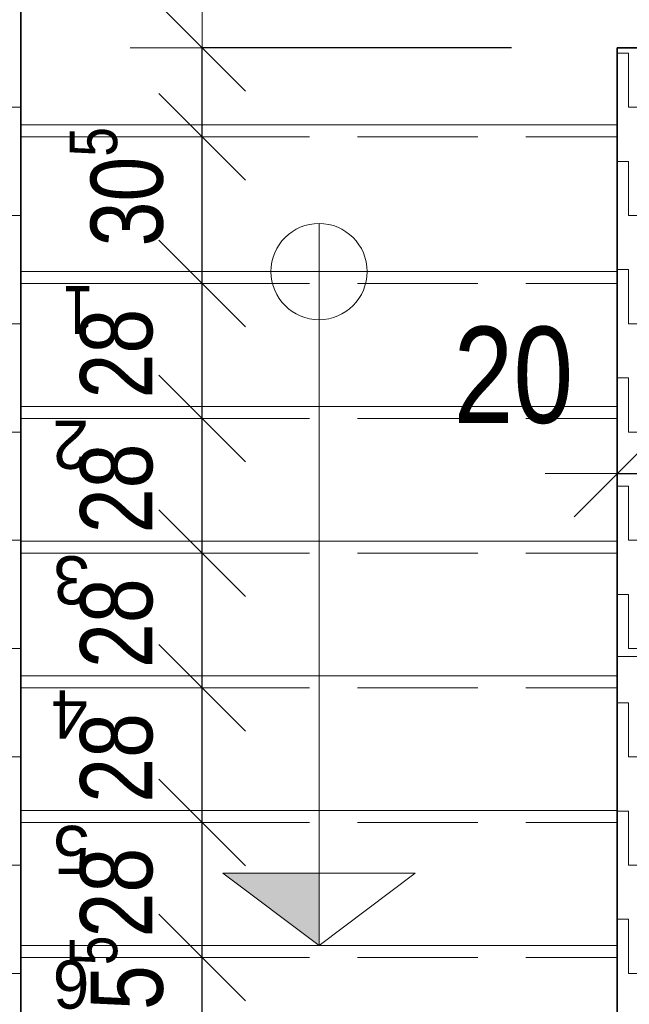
# Model space of a CAD drawing. Header units: metres. Extents: x -7.1 to 26.5, y -14.7 to 18.1.
# Tile 142 of 182: x 10.2 to 11.5, y 8 to 10.1. Entities that reach past the tile are written whole.
import ezdxf

# ---------------------------------------------------------------- set-up
doc = ezdxf.new("R2010")
doc.units = ezdxf.units.M
doc.header["$PDMODE"] = 65
for name, pattern in [('AUSGEZOGEN', [0]), ('STRICHLINIE2_S3', [0.5, 0.4, -0.1]), ('STRICHLINIE_S4', [0.0055, 0.0035, -0.001, 0, -0.001]), ('VERDECKT2_S2', [0.33, 0.25, -0.08])]:
    doc.linetypes.add(name, pattern=pattern)
for name, color, linetype in [('XR$1$010 Aussenwände', 7, 'AUSGEZOGEN'), ('XR$1$055 Treppen', 7, 'AUSGEZOGEN'), ('XR$1$056 Lift', 7, 'AUSGEZOGEN'), ('XR$2$105 Bemassungen 100', 7, 'AUSGEZOGEN'), ('XR$3$010 Aussenwände Bauteilschraffuren', 7, 'AUSGEZOGEN'), ('XR$3$035 Decken', 7, 'AUSGEZOGEN')]:
    doc.layers.add(name, color=color, linetype=linetype)
doc.layers.add('XR$1$STANDARD_1', color=7, linetype='AUSGEZOGEN', lineweight=25)
doc.styles.add('ARIAL', font='arial.ttf')
doc.dimstyles.new('DIMSTYLE_11', dxfattribs={"dimtxt": 0.15, "dimasz": 0.3, "dimexe": 0, "dimexo": 0, "dimgap": 0.075, "dimtad": 2, "dimdec": 1, "dimlfac": 100, "dimrnd": 0.5, "dimzin": 4, "dimdsep": 46, "dimtxsty": 'ARIAL', "dimblk1": 'ALL_ML_STRICH', "dimblk2": 'ALL_ML_STRICH', "dimsah": 1, "dimcen": 0, "dimclrd": 7, "dimclre": 7, "dimclrt": 7, "dimadec": 0, "dimazin": 0, "dimtfac": 1, "dimtdec": 0, "dimtix": 1, "dimtmove": 2, "dimatfit": 3, "dimfxl": 0, "dimtvp": 1.2, "dimtzin": 0, "dimlwd": 0, "dimlwe": 18, "dimarcsym": 0})
doc.dimstyles.new('DIMSTYLE_7', dxfattribs={"dimtxt": 0.2, "dimasz": 0.3, "dimexe": 0, "dimexo": 0, "dimgap": 0.1, "dimtad": 2, "dimdec": 1, "dimlfac": 100, "dimrnd": 0.5, "dimzin": 4, "dimdsep": 46, "dimtxsty": 'ARIAL', "dimblk1": 'ALL_ML_STRICH', "dimblk2": 'ALL_ML_STRICH', "dimsah": 1, "dimcen": 0, "dimclrd": 7, "dimclre": 7, "dimclrt": 7, "dimadec": 0, "dimazin": 0, "dimtfac": 1, "dimtdec": 0, "dimtix": 1, "dimtmove": 2, "dimatfit": 3, "dimfxl": 0, "dimtvp": 1.2, "dimtzin": 0, "dimlwd": 0, "dimlwe": 18, "dimarcsym": 0})
pattern_1 = [(0, (0.225, 0.225), (0.1125, 0.1125), [0.1125, -0.1125]), (90, (0.225, 0.225), (-0.1125, 0.1125), [0.1125, -0.1125])]

# ---------------------------------------------------------------- blocks, each defined once
blk = doc.blocks.new('ALL_ML_STRICH')
at = {"color": 0, "linetype": 'ByBlock', "lineweight": -2}
for p, q in [((0, -0.5), (0, 0.5)), ((-0.3, -0.3), (0.3, 0.3)), ((-1, 0), (0.5, 0))]:
    blk.add_line(p, q, dxfattribs=at)
blk = doc.blocks.new('*D222')
at = {"layer": 'DEFPOINTS', "color": 7, "linetype": 'AUSGEZOGEN', "lineweight": 18, "transparency": 16777216}
for p in [(11.6518, 9.1685), (11.4518, 9.1391), (11.4518, 9.1391)]:
    blk.add_point(p, dxfattribs=at)
at = {"layer": 'XR$2$105 Bemassungen 100', "color": 7, "linetype": 'AUSGEZOGEN', "lineweight": -2, "transparency": 16777216}
for p, q in [((11.4518, 9.1391), (11.4518, 9.1391)), ((11.4518, 9.1391), (11.6518, 9.1391)), ((11.6518, 9.1391), (11.6518, 9.1391))]:
    blk.add_line(p, q, dxfattribs=at)
at = {"layer": 'XR$2$105 Bemassungen 100', "color": 7, "linetype": 'AUSGEZOGEN', "lineweight": 18, "transparency": 16777216, "xscale": 0.3, "yscale": 0.3, "zscale": 0.3, "rotation": 180}
blk.add_blockref('ALL_ML_STRICH', (11.4518, 9.1391), dxfattribs=at)
at = {"layer": 'XR$2$105 Bemassungen 100', "color": 7, "linetype": 'AUSGEZOGEN', "lineweight": 18, "transparency": 16777216, "xscale": 0.3, "yscale": 0.3, "zscale": 0.3}
blk.add_blockref('ALL_ML_STRICH', (11.6518, 9.1391), dxfattribs=at)
at = {"layer": 'XR$2$105 Bemassungen 100', "color": 7, "linetype": 'AUSGEZOGEN', "lineweight": 18, "transparency": 16777216, "insert": (11.2358, 9.3426), "char_height": 0.2, "width": 0.64, "attachment_point": 5, "style": 'ARIAL'}
blk.add_mtext('\\W0.80;\\A1;{\\A1;{20\\H0.132000;\\S^ ;}}', dxfattribs=at)
blk = doc.blocks.new('*D226')
at = {"layer": 'DEFPOINTS', "color": 7, "linetype": 'AUSGEZOGEN', "lineweight": 18, "transparency": 16777216}
for p in [(10.586, 8.1335), (10.586, 7.8785), (10.5889, 7.8785)]:
    blk.add_point(p, dxfattribs=at)
at = {"layer": 'XR$2$105 Bemassungen 100', "color": 7, "linetype": 'AUSGEZOGEN', "lineweight": -2, "transparency": 16777216}
for p, q in [((10.5889, 8.1335), (10.5889, 8.1335)), ((10.5889, 7.8785), (10.5889, 8.1335)), ((10.5889, 7.8785), (10.5889, 7.8785))]:
    blk.add_line(p, q, dxfattribs=at)
at = {"layer": 'XR$2$105 Bemassungen 100', "color": 7, "linetype": 'AUSGEZOGEN', "lineweight": 18, "transparency": 16777216, "xscale": 0.3, "yscale": 0.3, "zscale": 0.3}
for p, rotation in [((10.5889, 8.1335), 90), ((10.5889, 7.8785), 270)]:
    blk.add_blockref('ALL_ML_STRICH', p, dxfattribs=dict(at, rotation=rotation))
at = {"layer": 'XR$2$105 Bemassungen 100', "color": 7, "linetype": 'AUSGEZOGEN', "lineweight": 18, "transparency": 16777216, "insert": (10.4113, 8.0548), "char_height": 0.15, "width": 0.48, "attachment_point": 5, "rotation": 90, "style": 'ARIAL'}
blk.add_mtext('\\W0.80;\\A1;{\\A1;{25\\H0.099000;\\S5^ ;}}', dxfattribs=at)
blk = doc.blocks.new('*D227')
at = {"layer": 'DEFPOINTS', "color": 7, "linetype": 'AUSGEZOGEN', "lineweight": 18, "transparency": 16777216}
for p in [(10.586, 8.4135), (10.586, 8.1335), (10.5889, 8.1335)]:
    blk.add_point(p, dxfattribs=at)
at = {"layer": 'XR$2$105 Bemassungen 100', "color": 7, "linetype": 'AUSGEZOGEN', "lineweight": -2, "transparency": 16777216}
for p, q in [((10.5889, 8.4135), (10.5889, 8.4135)), ((10.5889, 8.1335), (10.5889, 8.4135)), ((10.5889, 8.1335), (10.5889, 8.1335))]:
    blk.add_line(p, q, dxfattribs=at)
at = {"layer": 'XR$2$105 Bemassungen 100', "color": 7, "linetype": 'AUSGEZOGEN', "lineweight": 18, "transparency": 16777216, "xscale": 0.3, "yscale": 0.3, "zscale": 0.3}
for p, rotation in [((10.5889, 8.4135), 90), ((10.5889, 8.1335), 270)]:
    blk.add_blockref('ALL_ML_STRICH', p, dxfattribs=dict(at, rotation=rotation))
at = {"layer": 'XR$2$105 Bemassungen 100', "color": 7, "linetype": 'AUSGEZOGEN', "lineweight": 18, "transparency": 16777216, "insert": (10.4113, 8.268), "char_height": 0.15, "width": 0.48, "attachment_point": 5, "rotation": 90, "style": 'ARIAL'}
blk.add_mtext('\\W0.80;\\A1;{\\A1;{28\\H0.099000;\\S^ ;}}', dxfattribs=at)
blk = doc.blocks.new('*D228')
at = {"layer": 'DEFPOINTS', "color": 7, "linetype": 'AUSGEZOGEN', "lineweight": 18, "transparency": 16777216}
for p in [(10.5747, 8.6935), (10.586, 8.4135), (10.5889, 8.4135)]:
    blk.add_point(p, dxfattribs=at)
at = {"layer": 'XR$2$105 Bemassungen 100', "color": 7, "linetype": 'AUSGEZOGEN', "lineweight": -2, "transparency": 16777216}
for p, q in [((10.5889, 8.6935), (10.5889, 8.6935)), ((10.5889, 8.4135), (10.5889, 8.6935)), ((10.5889, 8.4135), (10.5889, 8.4135))]:
    blk.add_line(p, q, dxfattribs=at)
at = {"layer": 'XR$2$105 Bemassungen 100', "color": 7, "linetype": 'AUSGEZOGEN', "lineweight": 18, "transparency": 16777216, "xscale": 0.3, "yscale": 0.3, "zscale": 0.3}
for p, rotation in [((10.5889, 8.6935), 90), ((10.5889, 8.4135), 270)]:
    blk.add_blockref('ALL_ML_STRICH', p, dxfattribs=dict(at, rotation=rotation))
at = {"layer": 'XR$2$105 Bemassungen 100', "color": 7, "linetype": 'AUSGEZOGEN', "lineweight": 18, "transparency": 16777216, "insert": (10.4113, 8.548), "char_height": 0.15, "width": 0.48, "attachment_point": 5, "rotation": 90, "style": 'ARIAL'}
blk.add_mtext('\\W0.80;\\A1;{\\A1;{28\\H0.099000;\\S^ ;}}', dxfattribs=at)
blk = doc.blocks.new('*D229')
at = {"layer": 'DEFPOINTS', "color": 7, "linetype": 'AUSGEZOGEN', "lineweight": 18, "transparency": 16777216}
for p in [(10.6058, 8.9735), (10.5747, 8.6935), (10.5889, 8.6935)]:
    blk.add_point(p, dxfattribs=at)
at = {"layer": 'XR$2$105 Bemassungen 100', "color": 7, "linetype": 'AUSGEZOGEN', "lineweight": -2, "transparency": 16777216}
for p, q in [((10.5889, 8.9735), (10.5889, 8.9735)), ((10.5889, 8.6935), (10.5889, 8.9735)), ((10.5889, 8.6935), (10.5889, 8.6935))]:
    blk.add_line(p, q, dxfattribs=at)
at = {"layer": 'XR$2$105 Bemassungen 100', "color": 7, "linetype": 'AUSGEZOGEN', "lineweight": 18, "transparency": 16777216, "xscale": 0.3, "yscale": 0.3, "zscale": 0.3}
for p, rotation in [((10.5889, 8.9735), 90), ((10.5889, 8.6935), 270)]:
    blk.add_blockref('ALL_ML_STRICH', p, dxfattribs=dict(at, rotation=rotation))
at = {"layer": 'XR$2$105 Bemassungen 100', "color": 7, "linetype": 'AUSGEZOGEN', "lineweight": 18, "transparency": 16777216, "insert": (10.4113, 8.828), "char_height": 0.15, "width": 0.48, "attachment_point": 5, "rotation": 90, "style": 'ARIAL'}
blk.add_mtext('\\W0.80;\\A1;{\\A1;{28\\H0.099000;\\S^ ;}}', dxfattribs=at)
blk = doc.blocks.new('*D230')
at = {"layer": 'DEFPOINTS', "color": 7, "linetype": 'AUSGEZOGEN', "lineweight": 18, "transparency": 16777216}
for p in [(10.6171, 9.2535), (10.5889, 8.9735), (10.6058, 8.9735)]:
    blk.add_point(p, dxfattribs=at)
at = {"layer": 'XR$2$105 Bemassungen 100', "color": 7, "linetype": 'AUSGEZOGEN', "lineweight": -2, "transparency": 16777216}
for p, q in [((10.5889, 9.2535), (10.5889, 9.2535)), ((10.5889, 8.9735), (10.5889, 9.2535)), ((10.5889, 8.9735), (10.5889, 8.9735))]:
    blk.add_line(p, q, dxfattribs=at)
at = {"layer": 'XR$2$105 Bemassungen 100', "color": 7, "linetype": 'AUSGEZOGEN', "lineweight": 18, "transparency": 16777216, "xscale": 0.3, "yscale": 0.3, "zscale": 0.3}
for p, rotation in [((10.5889, 9.2535), 90), ((10.5889, 8.9735), 270)]:
    blk.add_blockref('ALL_ML_STRICH', p, dxfattribs=dict(at, rotation=rotation))
at = {"layer": 'XR$2$105 Bemassungen 100', "color": 7, "linetype": 'AUSGEZOGEN', "lineweight": 18, "transparency": 16777216, "insert": (10.4113, 9.108), "char_height": 0.15, "width": 0.48, "attachment_point": 5, "rotation": 90, "style": 'ARIAL'}
blk.add_mtext('\\W0.80;\\A1;{\\A1;{28\\H0.099000;\\S^ ;}}', dxfattribs=at)
blk = doc.blocks.new('*D231')
at = {"layer": 'DEFPOINTS', "color": 7, "linetype": 'AUSGEZOGEN', "lineweight": 18, "transparency": 16777216}
for p in [(10.5719, 9.5335), (10.5889, 9.2535), (10.6171, 9.2535)]:
    blk.add_point(p, dxfattribs=at)
at = {"layer": 'XR$2$105 Bemassungen 100', "color": 7, "linetype": 'AUSGEZOGEN', "lineweight": -2, "transparency": 16777216}
for p, q in [((10.5889, 9.5335), (10.5889, 9.5335)), ((10.5889, 9.2535), (10.5889, 9.5335)), ((10.5889, 9.2535), (10.5889, 9.2535))]:
    blk.add_line(p, q, dxfattribs=at)
at = {"layer": 'XR$2$105 Bemassungen 100', "color": 7, "linetype": 'AUSGEZOGEN', "lineweight": 18, "transparency": 16777216, "xscale": 0.3, "yscale": 0.3, "zscale": 0.3}
for p, rotation in [((10.5889, 9.5335), 90), ((10.5889, 9.2535), 270)]:
    blk.add_blockref('ALL_ML_STRICH', p, dxfattribs=dict(at, rotation=rotation))
at = {"layer": 'XR$2$105 Bemassungen 100', "color": 7, "linetype": 'AUSGEZOGEN', "lineweight": 18, "transparency": 16777216, "insert": (10.4113, 9.388), "char_height": 0.15, "width": 0.48, "attachment_point": 5, "rotation": 90, "style": 'ARIAL'}
blk.add_mtext('\\W0.80;\\A1;{\\A1;{28\\H0.099000;\\S^ ;}}', dxfattribs=at)
blk = doc.blocks.new('*D232')
at = {"layer": 'DEFPOINTS', "color": 7, "linetype": 'AUSGEZOGEN', "lineweight": 18, "transparency": 16777216}
for p in [(10.6407, 9.8385), (10.5719, 9.5335), (10.5889, 9.5335)]:
    blk.add_point(p, dxfattribs=at)
at = {"layer": 'XR$2$105 Bemassungen 100', "color": 7, "linetype": 'AUSGEZOGEN', "lineweight": -2, "transparency": 16777216}
for p, q in [((10.5889, 9.8385), (10.5889, 9.8385)), ((10.5889, 9.5335), (10.5889, 9.8385)), ((10.5889, 9.5335), (10.5889, 9.5335))]:
    blk.add_line(p, q, dxfattribs=at)
at = {"layer": 'XR$2$105 Bemassungen 100', "color": 7, "linetype": 'AUSGEZOGEN', "lineweight": 18, "transparency": 16777216, "xscale": 0.3, "yscale": 0.3, "zscale": 0.3}
for p, rotation in [((10.5889, 9.8385), 90), ((10.5889, 9.5335), 270)]:
    blk.add_blockref('ALL_ML_STRICH', p, dxfattribs=dict(at, rotation=rotation))
at = {"layer": 'XR$2$105 Bemassungen 100', "color": 7, "linetype": 'AUSGEZOGEN', "lineweight": 18, "transparency": 16777216, "insert": (10.4112, 9.7348), "char_height": 0.15, "width": 0.48, "attachment_point": 5, "rotation": 90, "style": 'ARIAL'}
blk.add_mtext('\\W0.80;\\A1;{\\A1;{30\\H0.099000;\\S5^ ;}}', dxfattribs=at)
blk = doc.blocks.new('*D233')
at = {"layer": 'DEFPOINTS', "color": 7, "linetype": 'AUSGEZOGEN', "lineweight": 18, "transparency": 16777216}
for p in [(11.4518, 10.0235), (10.5889, 9.8385), (10.6407, 9.8385)]:
    blk.add_point(p, dxfattribs=at)
at = {"layer": 'XR$2$105 Bemassungen 100', "color": 7, "linetype": 'AUSGEZOGEN', "lineweight": -2, "transparency": 16777216}
for p, q in [((11.2319, 10.0235), (10.5889, 10.0235)), ((10.5889, 9.8385), (10.5889, 10.0235)), ((10.5889, 9.8385), (10.5889, 9.8385))]:
    blk.add_line(p, q, dxfattribs=at)
at = {"layer": 'XR$2$105 Bemassungen 100', "color": 7, "linetype": 'AUSGEZOGEN', "lineweight": 18, "transparency": 16777216, "xscale": 0.3, "yscale": 0.3, "zscale": 0.3}
for p, rotation in [((10.5889, 10.0235), 90), ((10.5889, 9.8385), 270)]:
    blk.add_blockref('ALL_ML_STRICH', p, dxfattribs=dict(at, rotation=rotation))
at = {"layer": 'XR$2$105 Bemassungen 100', "color": 7, "linetype": 'AUSGEZOGEN', "lineweight": 18, "transparency": 16777216, "insert": (10.4113, 10.2815), "char_height": 0.15, "width": 0.48, "attachment_point": 5, "rotation": 90, "style": 'ARIAL'}
blk.add_mtext('\\W0.80;\\A1;{\\A1;{18\\H0.099000;\\S5^ ;}}', dxfattribs=at)

msp = doc.modelspace()

# ---------------------------------------------------------------- hatches: boundary and pattern name
at = {"layer": 'XR$1$055 Treppen', "linetype": 'AUSGEZOGEN', "lineweight": 13, "true_color": 0x202020, "transparency": 33554687}
msp.add_hatch(color=250, dxfattribs=at).paths.add_polyline_path([(10.8318, 8.1585), (10.8318, 8.3085), (10.6318, 8.3085)])
msp.add_hatch(color=250, dxfattribs=at).paths.add_polyline_path([(10.8318, 8.1585), (10.8318, 8.3085), (10.6318, 8.3085)])
at = {"layer": 'XR$3$010 Aussenwände Bauteilschraffuren', "linetype": 'AUSGEZOGEN', "lineweight": 13, "transparency": 33554687}
h = msp.add_hatch(dxfattribs=at)
h.set_pattern_fill('MUSTER', scale=0.1125, style=0, pattern_type=2)
h.set_pattern_definition(pattern_1)
h.paths.add_polyline_path([(10.0118, 11.8885), (10.0118, 10.7335), (10.0118, 10.7335), (10.0118, 7.3535), (10.2118, 7.3535), (10.2118, 10.7335), (10.2118, 10.7335), (10.2118, 11.6885), (11.8418, 11.6885), (11.8418, 11.8885), (10.2118, 11.8885), (10.2118, 11.8885)], flags=0)
h = msp.add_hatch(dxfattribs=at)
h.set_pattern_fill('MUSTER', scale=0.1125, style=0, pattern_type=2)
h.set_pattern_definition(pattern_1)
h.paths.add_polyline_path([(11.6518, 9.8235), (11.6818, 9.8235), (11.6818, 10.0235), (11.4518, 10.0235), (11.4518, 7.6935), (11.6818, 7.6935), (11.6818, 7.8935), (11.6518, 7.8935)], flags=0)

# ---------------------------------------------------------------- linework, layer by layer
at = {"layer": 'XR$1$010 Aussenwände', "color": 7, "linetype": 'AUSGEZOGEN', "lineweight": 35, "transparency": 33554687}
for p, q in [((10.2118, 7.3535), (10.2118, 10.7335)), ((11.4518, 10.0235), (11.4518, 9.8235)), ((11.6818, 10.0235), (11.4518, 10.0235)), ((11.4518, 9.8235), (11.4518, 7.8935))]:
    msp.add_line(p, q, dxfattribs=at)
at = {"layer": 'XR$1$010 Aussenwände', "color": 7, "linetype": 'VERDECKT2_S2', "lineweight": 18, "transparency": 33554687}
for p, q in [((10.2118, 9.5335), (11.4518, 9.5335)), ((10.2118, 9.2535), (11.4518, 9.2535)), ((10.2118, 8.9735), (11.4518, 8.9735)), ((10.2118, 8.6935), (11.4518, 8.6935)), ((10.2118, 8.4135), (11.4518, 8.4135)), ((10.2118, 8.1335), (11.4518, 8.1335))]:
    msp.add_line(p, q, dxfattribs=at)
at = {"layer": 'XR$1$055 Treppen', "color": 7, "linetype": 'AUSGEZOGEN', "lineweight": 18, "transparency": 33554687}
for p, q in [((11.4518, 9.8635), (10.2118, 9.8635)), ((10.8318, 9.6585), (10.8318, 9.4585)), ((10.2118, 9.5585), (10.2118, 8.1585)), ((11.4518, 9.5585), (10.2118, 9.5585)), ((11.4518, 9.5585), (10.2118, 9.5585)), ((10.2118, 9.5585), (10.2118, 9.2785)), ((10.9318, 9.5585), (10.7318, 9.5585)), ((10.8318, 9.5585), (10.8318, 9.2785)), ((10.8318, 9.5585), (10.8318, 9.2785)), ((11.4518, 8.1585), (11.4518, 9.5585)), ((11.4518, 9.2785), (11.4518, 9.5585)), ((11.4518, 9.2785), (10.2118, 9.2785)), ((10.2118, 9.2785), (11.4518, 9.2785)), ((11.4518, 9.2785), (10.2118, 9.2785)), ((10.2118, 9.2785), (10.2118, 8.9985)), ((10.8318, 9.2785), (10.8318, 8.4385)), ((10.8318, 9.2785), (10.8318, 8.4385)), ((11.4518, 8.9985), (11.4518, 9.2785)), ((10.2118, 8.9985), (11.4518, 8.9985)), ((11.4518, 8.9985), (10.2118, 8.9985)), ((10.2118, 8.9985), (10.2118, 8.7185)), ((11.4518, 8.7185), (11.4518, 8.9985)), ((11.4518, 8.7185), (10.2118, 8.7185)), ((10.2118, 8.7185), (11.4518, 8.7185)), ((11.4518, 8.7185), (10.2118, 8.7185)), ((10.2118, 8.7185), (10.2118, 8.4385)), ((11.4518, 8.4385), (11.4518, 8.7185)), ((11.4518, 8.4385), (10.2118, 8.4385)), ((10.2118, 8.4385), (11.4518, 8.4385)), ((11.4518, 8.4385), (10.2118, 8.4385)), ((10.2118, 8.4385), (10.2118, 8.1585)), ((10.8318, 8.4385), (10.8318, 8.1585)), ((10.8318, 8.4385), (10.8318, 8.1585)), ((11.4518, 8.1585), (11.4518, 8.4385)), ((10.8318, 8.1585), (11.0318, 8.3085)), ((11.0318, 8.3085), (10.8318, 8.3085)), ((10.8318, 8.3085), (10.8318, 8.1585)), ((10.8318, 8.1585), (11.0318, 8.3085)), ((11.0318, 8.3085), (10.8318, 8.3085)), ((10.8318, 8.3085), (10.8318, 8.1585)), ((10.2118, 8.1585), (11.4518, 8.1585)), ((10.2118, 8.1585), (11.4518, 8.1585))]:
    msp.add_line(p, q, dxfattribs=at)
at = {"layer": 'XR$1$055 Treppen', "color": 7, "linetype": 'STRICHLINIE2_S3', "lineweight": 18, "transparency": 33554687}
msp.add_line((11.4518, 8.9985), (10.2118, 8.9985), dxfattribs=at)
at = {"layer": 'XR$1$055 Treppen', "color": 7, "linetype": 'AUSGEZOGEN', "lineweight": 18, "transparency": 33554687}
msp.add_lwpolyline([(10.8318, 8.1585), (10.8318, 8.3085), (10.6318, 8.3085), (10.8318, 8.1585)], close=True, dxfattribs=at)
msp.add_lwpolyline([(10.8318, 8.1585), (10.8318, 8.3085), (10.6318, 8.3085), (10.8318, 8.1585)], close=True, dxfattribs=at)
for start, end in [(0, 180), (180, 0)]:
    msp.add_arc((10.8318, 9.5585), 0.1, start, end, dxfattribs=at)
at = {"layer": 'XR$1$056 Lift', "color": 7, "linetype": 'STRICHLINIE_S4', "lineweight": 18, "transparency": 33554687}
msp.add_line((11.4518, 8.7585), (13.4518, 8.7585), dxfattribs=at)
at = {"layer": 'XR$1$STANDARD_1', "color": 7, "linetype": 'VERDECKT2_S2', "lineweight": 18, "transparency": 33554687}
msp.add_line((10.2118, 9.8385), (11.4518, 9.8385), dxfattribs=at)
at = {"layer": 'XR$3$035 Decken', "color": 7, "linetype": 'AUSGEZOGEN', "lineweight": 18, "transparency": 33554687}
msp.add_lwpolyline([(10.2118, 9.5585), (11.4518, 9.5585), (11.4518, 10.0235), (13.4518, 10.0235), (13.4518, 9.9785), (14.6918, 9.9785), (14.6918, 11.0535), (14.8918, 11.0535), (14.8918, 11.8885), (10.0118, 11.8885), (10.0118, 11.0463), (10.2118, 11.0463), (10.2118, 9.5585)], close=True, dxfattribs=at)

# ---------------------------------------------------------------- texts
at = {"layer": 'XR$1$055 Treppen', "color": 254, "linetype": 'AUSGEZOGEN', "transparency": 33554687, "char_height": 0.1, "attachment_point": 7, "rotation": 180, "style": 'ARIAL'}
for s, insert, width in [('\\W0.81;1', (10.3633, 9.5285), 0.111111), ('\\W0.98;2', (10.3537, 9.2485), 0.12657), ('\\W0.98;3', (10.3555, 8.9685), 0.12657), ('\\W0.98;4', (10.3514, 8.6883), 0.12657), ('\\W0.98;5', (10.3554, 8.4083), 0.12657), ('\\W0.98;6', (10.3548, 8.1285), 0.12657)]:
    msp.add_mtext(s, dxfattribs=dict(at, insert=insert, width=width))

# ---------------------------------------------------------------- dimensions: what is measured, and where the dimension line sits
at = {"layer": 'XR$2$105 Bemassungen 100', "color": 7, "linetype": 'AUSGEZOGEN', "lineweight": 18, "transparency": 33554687}
for base, p1, p2, picture, middle in [((10.5889, 10.0235), (10.5889, 9.8385), (11.2319, 10.0235), '*D233', (10.4113, 10.2815)), ((10.5889, 9.8385), (10.5889, 9.5335), (10.5889, 9.8385), '*D232', (10.4112, 9.7348)), ((10.5889, 9.5335), (10.5889, 9.2535), (10.5889, 9.5335), '*D231', (10.4113, 9.388)), ((10.5889, 9.2535), (10.5889, 8.9735), (10.5889, 9.2535), '*D230', (10.4113, 9.108)), ((10.5889, 8.9735), (10.5889, 8.6935), (10.5889, 8.9735), '*D229', (10.4113, 8.828)), ((10.5889, 8.6935), (10.5889, 8.4135), (10.5889, 8.6935), '*D228', (10.4113, 8.548)), ((10.5889, 8.4135), (10.5889, 8.1335), (10.5889, 8.4135), '*D227', (10.4113, 8.268)), ((10.5889, 8.1335), (10.5889, 7.8785), (10.5889, 8.1335), '*D226', (10.4113, 8.0548))]:
    dim = msp.add_linear_dim(base=base, p1=p1, p2=p2, angle=90, dimstyle='DIMSTYLE_11', override={"dimpost": '<>', "dimclrd": 7, "dimclre": 7, "dimclrt": 7, "dimlwd": 0, "dimlwe": 18}, dxfattribs=at)
    dim.commit()
    dim.dimension.update_dxf_attribs({"geometry": picture, "text_midpoint": middle, "dimtype": 160})
dim = msp.add_linear_dim(base=(11.6518, 9.1391), p1=(11.4518, 9.1391), p2=(11.6518, 9.1391), dimstyle='DIMSTYLE_7', override={"dimpost": '<>', "dimclrd": 7, "dimclre": 7, "dimclrt": 7, "dimlwd": 0, "dimlwe": 18}, dxfattribs=at)
dim.commit()
dim.dimension.update_dxf_attribs({"geometry": '*D222', "text_midpoint": (11.2358, 9.3426), "dimtype": 160})

doc.saveas('drawing.dxf')
